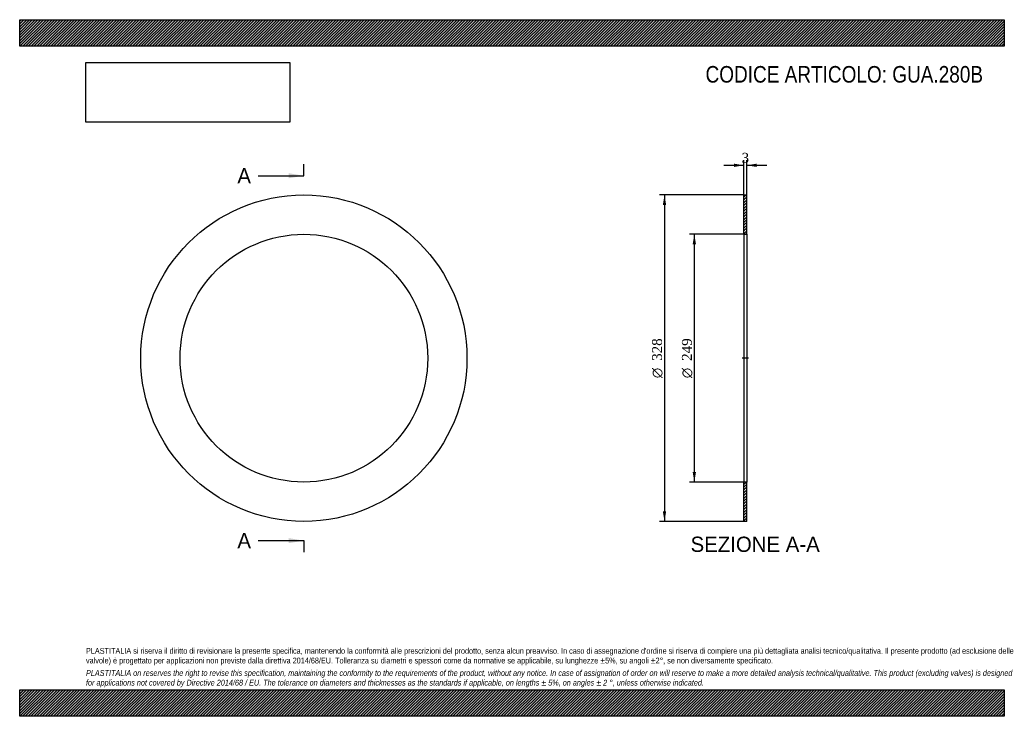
# Model space of a CAD drawing. Header units: millimetres. Extents: x 0 to 990, y 0 to 700.
import ezdxf
from ezdxf.enums import TextEntityAlignment as Align
from ezdxf.lldxf.tags import DXFTag

# ---------------------------------------------------------------- set-up
doc = ezdxf.new("R2010")
doc.units = ezdxf.units.MM
doc.header["$LTSCALE"] = 3.333333
for name, color, linetype in [('Default', 7, 'Continuous'), ('DV2_Default', 7, 'Continuous'), ('GUA.280B', 7, 'Continuous')]:
    doc.layers.add(name, color=color, linetype=linetype)
doc.styles.add('SEACAD_Solid_Edge_ANSI', font='seans.ttf')
doc.styles.add('SEACAD_Solid_Edge_ANSI1_Symbols', font='semeca1.ttf')
doc.styles.add('SEACAD_Times_New_Roman', font='times.ttf')
tags = doc.linetypes.add('CENTER2', pattern=[28.575, 19.05, -3.175, 3.175, -3.175]).pattern_tags.tags
tags[10:11] = [DXFTag(74, 4), DXFTag(75, 0), DXFTag(340, '0'), DXFTag(46, 0.0), DXFTag(50, 0.0), DXFTag(44, 0.0), DXFTag(45, 0.0)]
tags[8:9] = [DXFTag(74, 4), DXFTag(75, 0), DXFTag(340, '0'), DXFTag(46, 0.0), DXFTag(50, 0.0), DXFTag(44, 0.0), DXFTag(45, 0.0)]
tags[6:7] = [DXFTag(74, 4), DXFTag(75, 0), DXFTag(340, '0'), DXFTag(46, 0.0), DXFTag(50, 0.0), DXFTag(44, 0.0), DXFTag(45, 0.0)]
tags[4:5] = [DXFTag(74, 4), DXFTag(75, 0), DXFTag(340, '0'), DXFTag(46, 0.0), DXFTag(50, 0.0), DXFTag(44, 0.0), DXFTag(45, 0.0)]
doc.dimstyles.new('ANSImm', dxfattribs={"dimtxt": 10, "dimasz": 10, "dimexe": 5, "dimexo": 0, "dimgap": 2.5, "dimtad": 1, "dimdsep": 46, "dimtxsty": 'SEACAD_Times_New_Roman', "dimblk1": '_SE_FILLED', "dimblk2": '_SE_FILLED', "dimsah": 1, "dimcen": 5, "dimazin": 0, "dimtfac": 0.85, "dimtdec": 3, "dimtofl": 0, "dimtmove": 0, "dimatfit": 3, "dimfxl": 1, "dimarcsym": 0})
picture_1 = doc.add_image_def('image1.jpg', size_in_pixel=(4302, 1260))

# ---------------------------------------------------------------- blocks, each defined once
blk = doc.blocks.new('SE')
at = {"layer": 'GUA.280B', "color": 7, "linetype": 'Continuous'}
for radius in [164, 124.5]:
    blk.add_circle((285.74, 359.86), radius, dxfattribs=at)
blk = doc.blocks.new('SE2')
at = {"color": 7, "linetype": 'Continuous', "style": 'SEACAD_Solid_Edge_ANSI'}
blk.add_text('A', height=15.33, dxfattribs=at).set_placement((218.88, 550.86), align=Align.TOP_LEFT)
blk = doc.blocks.new('SE3')
at = {"color": 7, "linetype": 'Continuous', "style": 'SEACAD_Solid_Edge_ANSI'}
blk.add_text('A', height=15.33, dxfattribs=at).set_placement((218.88, 184.19), align=Align.TOP_LEFT)
blk = doc.blocks.new('SEANNOT_GROUP')
at = {"linetype": 'Continuous'}
blk.add_hatch(color=7, dxfattribs=at).paths.add_polyline_path([(270.41, 540.63), (285.74, 543.19), (270.41, 545.75)])
at = {"color": 7, "linetype": 'Continuous'}
blk.add_lwpolyline([(239.74, 543.19), (285.74, 543.19)], dxfattribs=at)
blk = doc.blocks.new('SEANNOT_GROUP1')
at = {"linetype": 'Continuous'}
blk.add_hatch(color=7, dxfattribs=at).paths.add_polyline_path([(270.41, 173.97), (285.74, 176.52), (270.41, 179.08)])
at = {"color": 7, "linetype": 'Continuous'}
blk.add_lwpolyline([(239.74, 176.52), (285.74, 176.52)], dxfattribs=at)
blk = doc.blocks.new('SE1')
at = {"layer": 'Default', "color": 7, "linetype": 'CENTER2'}
for p, q in [((285.74, 543.19), (285.74, 554.69)), ((285.74, 176.52), (285.74, 165.02))]:
    blk.add_line(p, q, dxfattribs=at)
at = {"layer": 'Default', "color": 7, "linetype": 'CENTER2', "const_width": 0.0001}
blk.add_lwpolyline([(285.74, 543.19), (285.74, 176.52)], dxfattribs=at)
at = {"layer": 'Default'}
for name in ['SE2', 'SEANNOT_GROUP', 'SE3', 'SEANNOT_GROUP1']:
    blk.add_blockref(name, (0, 0), dxfattribs=at)
blk = doc.blocks.new('SE4')
at = {"layer": 'GUA.280B', "linetype": 'Continuous'}
h = blk.add_hatch(dxfattribs=at)
h.set_pattern_fill('LINE', scale=0.62992, angle=45, style=0)
h.paths.add_polyline_path([(731.14, 484.36), (731.14, 523.86), (728.14, 523.86), (728.14, 484.36)])
h = blk.add_hatch(dxfattribs=at)
h.set_pattern_fill('LINE', scale=0.62992, angle=45, style=0)
h.paths.add_polyline_path([(731.14, 195.86), (731.14, 235.36), (728.14, 235.36), (728.14, 195.86)])
at = {"layer": 'DV2_Default', "color": 7, "linetype": 'CENTER2'}
blk.add_line((732.89, 359.86), (726.39, 359.86), dxfattribs=at)
at = {"layer": 'GUA.280B', "color": 7, "linetype": 'Continuous'}
for p, q in [((728.14, 484.36), (728.14, 523.86)), ((728.14, 523.86), (731.14, 523.86)), ((731.14, 484.36), (731.14, 523.86)), ((728.14, 484.36), (728.14, 235.36)), ((728.14, 484.36), (731.14, 484.36)), ((731.14, 484.36), (731.14, 235.36)), ((728.14, 195.86), (728.14, 235.36)), ((731.14, 235.36), (728.14, 235.36)), ((731.14, 195.86), (731.14, 235.36)), ((731.14, 195.86), (728.14, 195.86))]:
    blk.add_line(p, q, dxfattribs=at)
blk = doc.blocks.new('DMBLK15')
at = {"layer": 'Default', "linetype": 'Continuous'}
for points in [[(718.14, 555.37), (718.14, 552.03), (728.14, 553.7)], [(741.14, 555.37), (731.14, 553.7), (741.14, 552.03)]]:
    blk.add_hatch(color=7, dxfattribs=at).paths.add_polyline_path(points)
at = {"layer": 'Default', "color": 7, "linetype": 'Continuous'}
for p, q in [((728.14, 523.86), (728.14, 558.7)), ((731.14, 523.86), (731.14, 558.7)), ((708.14, 553.7), (728.14, 553.7)), ((731.14, 553.7), (751.14, 553.7))]:
    blk.add_line(p, q, dxfattribs=at)
at = {"layer": 'Default', "color": 7, "linetype": 'Continuous', "style": 'SEACAD_Times_New_Roman'}
blk.add_text('3', height=10, dxfattribs=at).set_placement((725.85, 566.2), align=Align.TOP_LEFT)
blk = doc.blocks.new('_SE_FILLED')
at = {"color": 0}
blk.add_line((0, 0), (-1, 0), dxfattribs=at)
blk.add_solid([(0, 0), (-1, -0.1665), (-1, 0.1665), (0, 0)], dxfattribs=at)
blk = doc.blocks.new('GDimGGroup')
at = {"layer": 'Default', "linetype": 'Continuous'}
for points in [[(676.67, 474.36), (680, 474.36), (678.33, 484.36)], [(676.67, 245.36), (678.33, 235.36), (680, 245.36)]]:
    blk.add_hatch(color=7, dxfattribs=at).paths.add_polyline_path(points)
at = {"layer": 'Default', "color": 7, "linetype": 'Continuous'}
for p, q in [((729.64, 484.36), (673.33, 484.36)), ((678.33, 484.36), (678.33, 235.36)), ((729.64, 235.36), (673.33, 235.36))]:
    blk.add_line(p, q, dxfattribs=at)
for s, style, p in [('249', 'SEACAD_Times_New_Roman', (665.83, 357.18)), ('O', 'SEACAD_Solid_Edge_ANSI1_Symbols', (665.83, 339.78))]:
    blk.add_text(s, height=10, rotation=90, dxfattribs=dict(at, style=style)).set_placement(p, align=Align.TOP_LEFT)
blk = doc.blocks.new('GDimGGroup1')
at = {"layer": 'Default', "linetype": 'Continuous'}
for points in [[(646.67, 513.86), (650, 513.86), (648.33, 523.86)], [(646.67, 205.86), (648.33, 195.86), (650, 205.86)]]:
    blk.add_hatch(color=7, dxfattribs=at).paths.add_polyline_path(points)
at = {"layer": 'Default', "color": 7, "linetype": 'Continuous'}
for p, q in [((728.14, 523.86), (643.33, 523.86)), ((648.33, 523.86), (648.33, 195.86)), ((728.14, 195.86), (643.33, 195.86))]:
    blk.add_line(p, q, dxfattribs=at)
for s, style, p in [('328', 'SEACAD_Times_New_Roman', (635.83, 357.18)), ('O', 'SEACAD_Solid_Edge_ANSI1_Symbols', (635.83, 339.78))]:
    blk.add_text(s, height=10, rotation=90, dxfattribs=dict(at, style=style)).set_placement(p, align=Align.TOP_LEFT)

msp = doc.modelspace()

# ---------------------------------------------------------------- hatches: boundary and pattern name
at = {"layer": 'Default', "linetype": 'Continuous'}
h = msp.add_hatch(dxfattribs=at)
h.set_pattern_fill('LINE', scale=0.629921, angle=45, style=0)
h.paths.add_polyline_path([(990, 673.333), (990, 700), (0, 700), (0, 673.333)])
for points in [[(990, 673.333), (990, 700), (0, 700), (0, 673.333)], [(990, 0), (990, 26.667), (0, 26.667), (0, 0)]]:
    msp.add_hatch(color=7, dxfattribs=at).paths.add_polyline_path(points)
h = msp.add_hatch(dxfattribs=at)
h.set_pattern_fill('LINE', scale=0.62992, angle=45, style=0)
h.paths.add_polyline_path([(990, 0), (990, 26.667), (0, 26.667), (0, 0)])

# ---------------------------------------------------------------- linework, layer by layer
at = {"layer": 'Default', "color": 7, "linetype": 'Continuous'}
for p, q in [((0, 700), (990, 700)), ((0, 673.333), (0, 700)), ((990, 700), (990, 673.333)), ((990, 673.333), (0, 673.333)), ((0, 26.667), (990, 26.667)), ((0, 0), (0, 26.667)), ((990, 26.667), (990, 0)), ((990, 0), (0, 0))]:
    msp.add_line(p, q, dxfattribs=at)

# ---------------------------------------------------------------- block references
at = {"layer": 'Default'}
for name in ['SE1', 'SE', 'GDimGGroup1', 'SE4', 'GDimGGroup']:
    msp.add_blockref(name, (0, 0), dxfattribs=at)

# ---------------------------------------------------------------- texts
at = {"layer": 'Default', "color": 7, "linetype": 'Continuous', "style": 'SEACAD_Solid_Edge_ANSI'}
msp.add_text('SEZIONE A-A', height=15.33333, dxfattribs=at).set_placement((674.55, 180.523), align=Align.TOP_LEFT)
at = {"layer": 'Default', "attachment_point": 1}
for s, insert, char_height, width in [('{\\fArial Narrow|b0||i0||c0|p34;\\C7;\\H16.66666667;\\W1.;CODICE ARTICOLO: GUA.280B}', (689.604, 653.445), 16.66667, 283.12836), ("{\\fArial Narrow|b0||i0||c0|p34;\\C7;\\H5.833333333;\\W1.;PLASTITALIA si riserva il diritto di revisionare la presente specifica, mantenendo la conformità alle prescrizioni del prodotto, senza alcun preavviso. In caso di assegnazione d'ordine si riserva di compiere una più dettagliata analisi tecnico/qualitativa. Il presente prodotto (ad esclusione delle \\P}{\\fArial Narrow|b0||i0||c0|p34;\\C7;\\H5.833333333;\\W1.;valvole) è progettato per applicazioni non previste dalla direttiva 2014/68/EU. Tolleranza su diametri e spessori come da normative se applicabile, su lunghezze ±5%, su angoli ±2°, se non diversamente specificato.\\P}{\\fArial Narrow|b0||i0||c0|p34;\\C7;\\H1.666666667;\\W1.;   \\P}{\\fArial Narrow|b0||i1||c0|p34;\\C7;\\H5.833333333;\\W1.;PLASTITALIA on reserves the right to revise this specification, maintaining the conformity to the requirements of the product, without any notice. In case of assignation of order on will reserve to make a more detailed analysis technical/qualitative. This product (excluding valves) is designed \\P}{\\fArial Narrow|b0||i1||c0|p34;\\C7;\\H5.833333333;\\W1.;for applications not covered by Directive 2014/68 / EU. The tolerance on diameters and thicknesses as the standards if applicable, on lengths ± 5%, on angles ± 2 °, unless otherwise indicated.\\P}", (66.667, 68.675), 5.833333, 856.66667)]:
    msp.add_mtext(s, dxfattribs=dict(at, insert=insert, char_height=char_height, width=width))

# ---------------------------------------------------------------- dimensions: what is measured, and where the dimension line sits
at = {"layer": 'Default', "color": 7, "linetype": 'Continuous'}
dim = msp.add_linear_dim(base=(728.143, 553.698), p1=(728.143, 523.856), p2=(731.143, 523.856), angle=0, text='\\A1;<>', dimstyle='ANSImm', dxfattribs=at)
dim.commit()
dim.dimension.update_dxf_attribs({"geometry": 'DMBLK15', "text_midpoint": (729.643, 553.698), "dimtype": 161})

# ---------------------------------------------------------------- pictures from other files: only their frames are drawn
image = msp.add_image(picture_1, insert=(66.667, 597.011), size_in_units=(204.857, 60))
image.dxf.flags = 7

doc.saveas('drawing.dxf')
